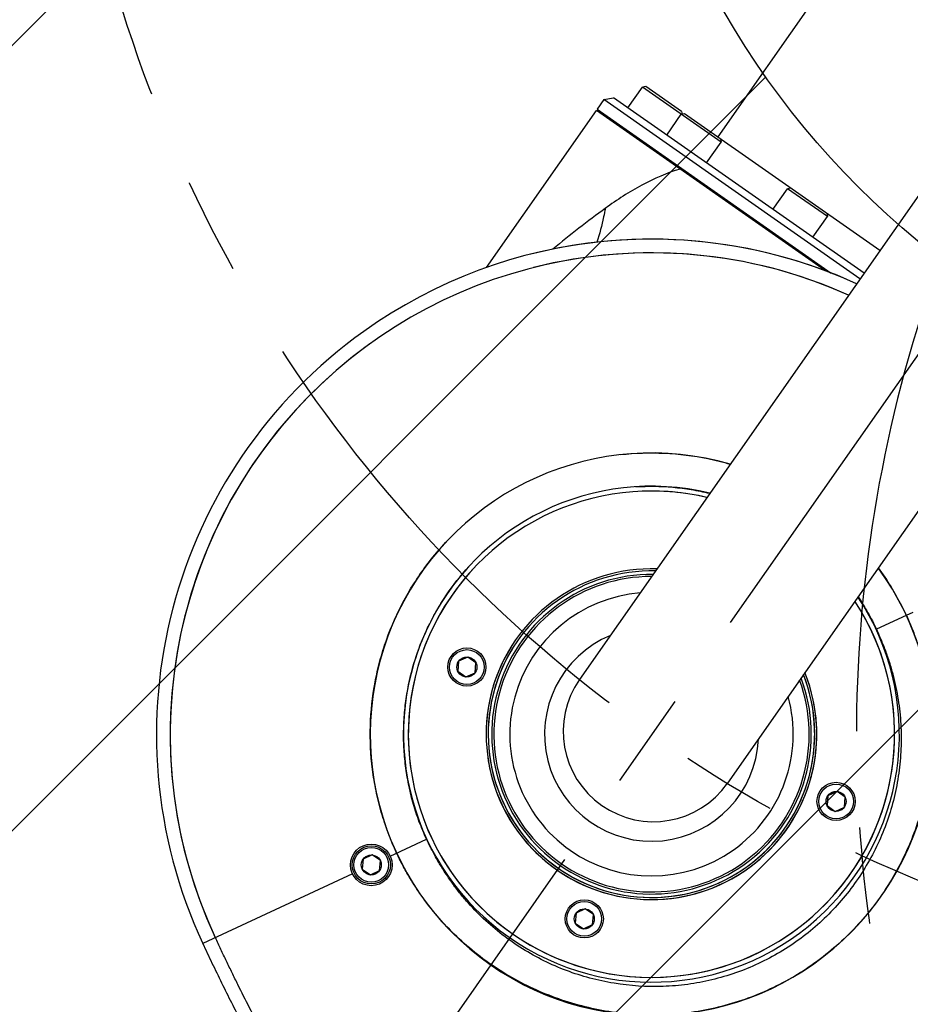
# Model space of a CAD drawing. Header units: millimetres. Extents: x 16 to 3344, y 34 to 2360.
# Tile 46 of 101: x 1834 to 1962, y 1437 to 1579. Entities that reach past the tile are written whole.
import ezdxf

# ---------------------------------------------------------------- set-up
doc = ezdxf.new("R2010")
doc.units = ezdxf.units.MM
doc.header["$LTSCALE"] = 185.02
doc.header["$PDMODE"] = 3
doc.header["$PDSIZE"] = 0.3
doc.linetypes.add('CENTER', pattern=[0.6, 0.375, -0.075, 0.075, -0.075])
doc.layers.get('0').update_dxf_attribs({"linetype": 'CONTINUOUS'})
doc.layers.get('Defpoints').update_dxf_attribs({"linetype": 'CONTINUOUS'})
for name, color, linetype in [('BOX_PBL29', 7, 'CONTINUOUS'), ('DEFAULT_1', 7, 'CENTER'), ('MIDDLE_ASM_PBL31', 7, 'CONTINUOUS'), ('TOP_ASM_PBL30', 7, 'CONTINUOUS')]:
    doc.layers.add(name, color=color, linetype=linetype)
doc.styles.get("Standard").update_dxf_attribs({"font": 'malgun.ttf'})
doc.dimstyles.new('DIMSTYLE_4', dxfattribs={"dimtxt": 16, "dimasz": 6, "dimexe": 1, "dimexo": 0.5, "dimgap": 4, "dimtad": 1, "dimdec": 1, "dimdsep": 46, "dimtxsty": 'Standard', "dimblk": '_FILLED', "dimblk1": '_FILLED', "dimblk2": '_FILLED', "dimcen": 0.09, "dimclrt": 134, "dimazin": 2, "dimtp": 0.5, "dimtm": 0.5, "dimtfac": 1, "dimtdec": 65535, "dimtofl": 0, "dimtmove": 0, "dimatfit": 3, "dimldrblk": '_FILLED', "dimfxl": 1, "dimtolj": 1, "dimarcsym": 0})
doc.dimstyles.new('DIMSTYLE_5', dxfattribs={"dimtxt": 16, "dimasz": 6, "dimexe": 1, "dimexo": 0.5, "dimtad": 1, "dimdsep": 46, "dimtxsty": 'Standard', "dimblk": '_FILLED', "dimblk1": '_FILLED', "dimblk2": '_FILLED', "dimcen": 0.09, "dimclrt": 134, "dimazin": 2, "dimtp": 0.5, "dimtm": 0.5, "dimtfac": 1, "dimtofl": 0, "dimtmove": 0, "dimatfit": 1, "dimldrblk": '_FILLED', "dimfxl": 1, "dimtolj": 1, "dimarcsym": 0})
doc.dimstyles.new('DIMSTYLE_6', dxfattribs={"dimtxt": 16, "dimasz": 6, "dimexe": 1, "dimexo": 0.5, "dimtad": 1, "dimdsep": 46, "dimtxsty": 'Standard', "dimblk": '_FILLED', "dimblk1": '_FILLED', "dimblk2": '_FILLED', "dimcen": 0.09, "dimclrt": 134, "dimazin": 2, "dimtp": 0.8, "dimtm": 0.8, "dimtfac": 1, "dimtofl": 0, "dimtmove": 0, "dimatfit": 1, "dimldrblk": '_FILLED', "dimfxl": 1, "dimtolj": 1, "dimarcsym": 0})

# ---------------------------------------------------------------- blocks, each defined once
blk = doc.blocks.new('_FILLED')
at = {"color": 0, "linetype": 'ByBlock'}
blk.add_solid([(0, 0), (-1, 0.2), (-1, -0.2)], dxfattribs=at)
blk = doc.blocks.new('*D7')
at = {"color": 0, "lineweight": -2, "transparency": 16777216}
for p, q in [((2040, 2041.91), (2040, 2096.33)), ((1809.42, 1310.61), (1778.21, 1266.03))]:
    blk.add_line(p, q, dxfattribs=at)
blk.add_arc((2040, 1639.91), 455.42, 90.7549, 234.2451, dxfattribs=at)
at = {"layer": 'Defpoints', "color": 0, "transparency": 16777216}
for p in [(2040, 2041.41), (2040, 2036.86), (1699.79, 1942.67), (1812.32, 1314.75), (1809.71, 1311.02)]:
    blk.add_point(p, dxfattribs=at)
at = {"color": 0, "lineweight": -2, "transparency": 16777216, "xscale": 6, "yscale": 6, "zscale": 6}
for p, rotation in [((2040, 2095.33), 0.3774296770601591), ((1778.78, 1266.85), 324.6225703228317)]:
    blk.add_blockref('_FILLED', p, dxfattribs=dict(at, rotation=rotation))
at = {"color": 134, "transparency": 16777216, "insert": (1581.5, 1784.47), "char_height": 16, "width": 47.4667, "attachment_point": 2, "rotation": 72.5, "line_spacing_factor": 0.9}
blk.add_mtext('\\A1;145°', dxfattribs=at)
blk = doc.blocks.new('*D8')
at = {"color": 0, "lineweight": -2, "transparency": 16777216}
for p, q in [((2154.63, 1476.08), (2154.81, 1476.08)), ((2154.72, 1475.99), (2154.72, 1476.17)), ((2357.62, 1440.48), (2463.18, 1421.96))]:
    blk.add_line(p, q, dxfattribs=at)
at = {"layer": 'Defpoints', "color": 0, "transparency": 16777216}
for p in [(1957.72, 1510.64), (2351.71, 1441.52)]:
    blk.add_point(p, dxfattribs=at)
at = {"color": 0, "lineweight": -2, "transparency": 16777216, "xscale": 6, "yscale": 6, "zscale": 6, "rotation": 170.048795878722}
blk.add_blockref('_FILLED', (2351.71, 1441.52), dxfattribs=at)
at = {"color": 134, "transparency": 16777216, "insert": (2460.54, 1443.92), "char_height": 16, "width": 79.5259, "attachment_point": 1, "line_spacing_factor": 0.9}
blk.add_mtext('\\A1;3-%%c400', dxfattribs=at)
blk = doc.blocks.new('*D10')
at = {"color": 0, "lineweight": -2, "transparency": 16777216}
for p, q in [((2366.98, 1880.57), (2439.64, 1934.05)), ((2439.64, 1934.05), (2492.25, 1934.05)), ((2039.91, 1639.91), (2040.09, 1639.91)), ((2040, 1639.82), (2040, 1640))]:
    blk.add_line(p, q, dxfattribs=at)
at = {"layer": 'Defpoints', "color": 0, "transparency": 16777216}
for p in [(2362.15, 1877.02), (1717.85, 1402.8)]:
    blk.add_point(p, dxfattribs=at)
at = {"color": 0, "lineweight": -2, "transparency": 16777216, "xscale": 6, "yscale": 6, "zscale": 6, "rotation": 216.3534432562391}
blk.add_blockref('_FILLED', (2362.15, 1877.02), dxfattribs=at)
at = {"color": 134, "transparency": 16777216, "insert": (2437.19, 1956.01), "char_height": 16, "width": 58.1333, "attachment_point": 1, "line_spacing_factor": 0.9}
blk.add_mtext('\\A1;%%c800', dxfattribs=at)
blk = doc.blocks.new('BOX_PBL29', base_point=(2057.58, 1706.01))
at = {"layer": 'BOX_PBL29', "color": 7}
for p, q in [((2044.58, 1574.71), (2044.58, 1883.71)), ((2070.58, 1574.71), (2070.58, 1883.71))]:
    blk.add_line(p, q, dxfattribs=at)
for centre, radius, start, end in [((2057.58, 1884.21), 23, 304.4229, 235.5771), ((2057.58, 1884.21), 22.7, 304.944, 235.056), ((2057.58, 1884.21), 20.4, 309.5937, 230.4063), ((2057.58, 1884.21), 15.4, 327.5903, 212.4096), ((2057.58, 1883.71), 13, 0, 180)]:
    blk.add_arc(centre, radius, start, end, dxfattribs=at)
blk = doc.blocks.new('rotated_0440C')
for radius, start, end in [(71.25, 65.5127, 125.5313), (69.28, 65.8157, 205), (40.48, 73.7304, 36.2696), (35.69, 76.3623, 33.6377), (35, 76.8037, 33.1963), (23.8, 88.108, 21.892), (23.5, 88.5862, 21.4138)]:
    blk.add_arc((3982.17, 1464.24), radius, start, end)
at = {"layer": 'MIDDLE_ASM_PBL31', "color": 7}
for p, q in [((4019.36, 1589.7), (3991.71, 1550.22)), ((3981.35, 1557.47), (3980.86, 1557.39)), ((3986.51, 1553.86), (3981.35, 1557.47)), ((3978.77, 1554.4), (3980.86, 1557.39)), ((3992.2, 1549.45), (3980.86, 1557.39)), ((3975.33, 1555.58), (3974.36, 1554.19)), ((3975.33, 1555.58), (3976.72, 1555.83)), ((4012.19, 1529.77), (3975.33, 1555.58)), ((4012.77, 1530.59), (3976.72, 1555.83)), ((3958.4, 1531.41), (3974.24, 1554.03)), ((4007.23, 1530.93), (3974.24, 1554.03)), ((3974.36, 1554.19), (4008.02, 1530.62)), ((3984.37, 1550.48), (3986.46, 1553.47)), ((3986.95, 1553.55), (3986.46, 1553.47)), ((3986.51, 1553.86), (3986.58, 1553.49)), ((4015.06, 1533.87), (3986.95, 1553.55)), ((3975.99, 1553.04), (3975.88, 1552.88)), ((3990.1, 1546.46), (3992.2, 1549.45)), ((3992.11, 1549.94), (3992.2, 1549.45)), ((3999.66, 1539.77), (4001.75, 1542.76)), ((4002.24, 1542.85), (4001.75, 1542.76)), ((4007.49, 1538.74), (4001.75, 1542.76)), ((4007.4, 1539.23), (4007.49, 1538.74)), ((4005.39, 1535.76), (4007.49, 1538.74))]:
    blk.add_line(p, q, dxfattribs=at)
blk.add_arc((4063.07, 1419.7), 148.73, 126.0542, 129.7387, dxfattribs=at)
for points, knots in [([(3986.3, 1545.58), (3984.4, 1545.01), (3980.64, 1543.38), (3977.21, 1541.16), (3975.54, 1539.94)], [0, 0, 0, 0, 0.489133, 1, 1, 1, 1]), ([(3975.54, 1539.94), (3975.46, 1539.52), (3975.13, 1537.88), (3974.7, 1536.25), (3974.33, 1535.06)], [0, 0, 0, 0, 0.2530502, 0.9958076, 0.9958076, 0.9958076, 0.9958076])]:
    blk.add_open_spline(points, degree=3, knots=knots, dxfattribs=at)
at = {"layer": 'TOP_ASM_PBL30', "color": 7}
for p, q in [((4018.86, 1481.34), (4014.56, 1479.34)), ((4019.79, 1481.78), (4018.86, 1481.34)), ((3955.72, 1475.35), (3954.41, 1474.74)), ((3956.9, 1474.52), (3955.72, 1475.35)), ((3954.41, 1474.74), (3954.29, 1473.3)), ((3956.78, 1473.09), (3956.9, 1474.52)), ((3954.29, 1473.3), (3955.47, 1472.48)), ((3955.47, 1472.48), (3956.78, 1473.09)), ((4008.88, 1456), (4007.57, 1455.39)), ((4010.06, 1455.18), (4008.88, 1456)), ((4007.57, 1455.39), (4007.45, 1453.96)), ((4009.94, 1453.74), (4010.06, 1455.18)), ((4007.45, 1453.96), (4008.63, 1453.13)), ((4008.63, 1453.13), (4009.94, 1453.74)), ((3944.56, 1446.7), (3949.79, 1449.14)), ((3940.66, 1446.26), (3940.54, 1444.82)), ((3941.97, 1446.87), (3940.66, 1446.26)), ((3943.15, 1446.04), (3941.97, 1446.87)), ((3943.03, 1444.6), (3943.15, 1446.04)), ((3939.13, 1444.16), (3917.6, 1434.13)), ((3940.54, 1444.82), (3941.72, 1443.99)), ((3941.72, 1443.99), (3943.03, 1444.6)), ((3971.32, 1438.49), (3971.19, 1437.05)), ((3972.63, 1439.1), (3971.32, 1438.49)), ((3973.81, 1438.27), (3972.63, 1439.1)), ((3971.19, 1437.05), (3972.38, 1436.22)), ((3973.68, 1436.83), (3973.81, 1438.27)), ((3972.38, 1436.22), (3973.68, 1436.83))]:
    blk.add_line(p, q, dxfattribs=at)
for centre, radius in [((3955.6, 1473.91), 2.75), ((3955.6, 1473.91), 2.5), ((3955.6, 1473.91), 1.44), ((4008.75, 1454.57), 2.75), ((4008.75, 1454.57), 2.5), ((4008.75, 1454.57), 1.44), ((3941.84, 1445.43), 3), ((3941.84, 1445.43), 2.75), ((3941.84, 1445.43), 2.5), ((3941.84, 1445.43), 1.44), ((3972.5, 1437.66), 2.75), ((3972.5, 1437.66), 2.5), ((3972.5, 1437.66), 1.44)]:
    blk.add_circle(centre, radius, dxfattribs=at)
for radius, start, end in [(71.25, 65.5127, 104.4687), (69.28, 65.8157, 104.184), (71.25, 125.5313, 205), (69.28, 125.8161, 205), (35, 76.8037, 93.1962), (35, 136.8038, 33.1962), (23.8, 148.1136, 21.892), (23.5, 148.59, 21.4138)]:
    blk.add_arc((3982.17, 1464.24), radius, start, end, dxfattribs=at)
for points, knots in [([(3977.75, 1504.48), (3979.84, 1504.71), (3984.05, 1504.85), (3989.33, 1504.19), (3992.45, 1503.42), (3993.52, 1503.11)], [0, 0, 0, 0, 0.124965, 0.2499332, 0.3162039, 0.3162039, 0.3162039, 0.3162039]), ([(3979.91, 1499.86), (3981.69, 1499.96), (3984.37, 1499.93), (3987.91, 1499.48), (3989.67, 1499.13), (3990.56, 1498.91), (3990.58, 1498.91)], [0, 0, 0, 0, 0.1249477, 0.1874662, 0.2499853, 0.2514488, 0.2514488, 0.2514488, 0.2514488]), ([(3945.49, 1447.13), (3945.05, 1448.09), (3944.24, 1450.02), (3943.24, 1453.01), (3942.49, 1456.07), (3941.8, 1460.21), (3941.54, 1465.47), (3942.11, 1470.7), (3943.04, 1474.79), (3944.29, 1478.8), (3946.43, 1483.61), (3949.86, 1488.91), (3952.67, 1492.04), (3954.19, 1493.49)], [0, 0, 0, 0, 0.062532, 0.125056, 0.187573, 0.2501, 0.375064, 0.500032, 0.562564, 0.625097, 0.750067, 0.875035, 1, 1, 1, 1]), ([(3949.79, 1449.14), (3949.42, 1449.95), (3948.72, 1451.59), (3947.88, 1454.13), (3947.24, 1456.72), (3946.78, 1459.36), (3946.52, 1462.02), (3946.46, 1464.69), (3946.6, 1467.36), (3947.05, 1470.9), (3948.1, 1475.24), (3949.79, 1479.37), (3951.49, 1482.5), (3953.42, 1485.5), (3955.12, 1487.58), (3956.35, 1488.87)], [0, 0, 0, 0, 0.062519, 0.125026, 0.187529, 0.250041, 0.312557, 0.375074, 0.437592, 0.50011, 0.625062, 0.750015, 0.812534, 0.875052, 1, 1, 1, 1]), ([(4014.81, 1488.18), (4015.14, 1487.74), (4016.06, 1486.42), (4017.45, 1484.16), (4018.41, 1482.29), (4018.86, 1481.34)], [0.841871, 0.841871, 0.841871, 0.841871, 0.8749444, 0.9374675, 1, 1, 1, 1]), ([(4011.91, 1484.03), (4011.92, 1484.02), (4012.42, 1483.27), (4013.37, 1481.73), (4014.18, 1480.15), (4014.56, 1479.34)], [0.8737009, 0.8737009, 0.8737009, 0.8737009, 0.8749738, 0.9374811, 1, 1, 1, 1]), ([(4018.86, 1481.34), (4019.14, 1480.74), (4019.66, 1479.53), (4020.36, 1477.67), (4020.97, 1475.78), (4021.66, 1473.23), (4022.27, 1469.97), (4022.62, 1466.02), (4022.58, 1462.05), (4022.01, 1456.79), (4020.35, 1450.36), (4016.94, 1443.15), (4012.97, 1437.81), (4009.22, 1434.08), (4006.14, 1431.56), (4002.82, 1429.36), (4000.48, 1428.13), (3999.28, 1427.57)], [0, 0, 0, 0, 0.031313, 0.062601, 0.093868, 0.125132, 0.187627, 0.250092, 0.312544, 0.374999, 0.499822, 0.624711, 0.749644, 0.812209, 0.87479, 0.937388, 1, 1, 1, 1]), ([(4014.56, 1479.34), (4014.81, 1478.8), (4015.28, 1477.72), (4015.93, 1476.06), (4016.5, 1474.38), (4016.98, 1472.68), (4017.38, 1470.95), (4017.8, 1468.63), (4018.12, 1465.69), (4018.15, 1462.14), (4017.83, 1458.61), (4017.16, 1455.12), (4015.82, 1450.59), (4013.3, 1445.21), (4009.78, 1440.42), (4006.44, 1437.07), (4003.7, 1434.81), (4000.74, 1432.83), (3998.64, 1431.72), (3997.57, 1431.22)], [0, 0, 0, 0, 0.031318, 0.062609, 0.093872, 0.125131, 0.156389, 0.187637, 0.250088, 0.31252, 0.374953, 0.437402, 0.499876, 0.624727, 0.749641, 0.812201, 0.874782, 0.937383, 1, 1, 1, 1]), ([(3997.57, 1431.22), (3996.5, 1430.72), (3994.3, 1429.83), (3990.89, 1428.83), (3987.39, 1428.18), (3982.68, 1427.78), (3976.74, 1428.16), (3971, 1429.69), (3966.67, 1431.58), (3963.57, 1433.31), (3960.66, 1435.33), (3957.96, 1437.64), (3955.91, 1439.77), (3954.4, 1441.58), (3953.34, 1443), (3952.34, 1444.47), (3951.42, 1445.98), (3950.57, 1447.54), (3950.04, 1448.6), (3949.79, 1449.14)], [0, 0, 0, 0, 0.062617, 0.125218, 0.187799, 0.250359, 0.375273, 0.500124, 0.562598, 0.625047, 0.68748, 0.749912, 0.812363, 0.843611, 0.874869, 0.906128, 0.937391, 0.968682, 1, 1, 1, 1]), ([(3999.28, 1427.57), (3998.08, 1427.01), (3995.62, 1426.01), (3991.8, 1424.88), (3987.9, 1424.13), (3983.94, 1423.78), (3979.96, 1423.82), (3976.01, 1424.25), (3972.12, 1425.06), (3968.33, 1426.25), (3964.67, 1427.79), (3961.18, 1429.67), (3957.88, 1431.88), (3954.81, 1434.4), (3952.01, 1437.21), (3949.91, 1439.77), (3948.4, 1441.94), (3947.34, 1443.62), (3946.36, 1445.35), (3945.77, 1446.53), (3945.49, 1447.13)], [0, 0, 0, 0, 0.062584, 0.125155, 0.187709, 0.250247, 0.312769, 0.375277, 0.437773, 0.500257, 0.562723, 0.625167, 0.687594, 0.750018, 0.812456, 0.874923, 0.906174, 0.937426, 0.9687, 1, 1, 1, 1]), ([(3979.71, 1331.69), (3979.13, 1332.77), (3977.97, 1334.93), (3975.61, 1339.26), (3972.6, 1344.69), (3968.91, 1351.19), (3965.15, 1357.66), (3961.32, 1364.1), (3957.41, 1370.49), (3954.09, 1375.78), (3951.41, 1379.99), (3949.37, 1383.14), (3947.32, 1386.28), (3945.26, 1389.4), (3943.17, 1392.51), (3941.12, 1395.65), (3939.1, 1398.8), (3937.12, 1401.98), (3935.18, 1405.19), (3932.64, 1409.49), (3930.17, 1413.83), (3927.78, 1418.22), (3926.02, 1421.53), (3924.31, 1424.86), (3922.9, 1427.65), (3921.81, 1429.89), (3920.99, 1431.57), (3920.18, 1433.26), (3919.65, 1434.39), (3919.39, 1434.96)], [0, 0, 0, 0, 0.030661, 0.061537, 0.123715, 0.186199, 0.248788, 0.311389, 0.37399, 0.436591, 0.467891, 0.499192, 0.530492, 0.561793, 0.593094, 0.624394, 0.655695, 0.686995, 0.718296, 0.749597, 0.812197, 0.843497, 0.874798, 0.906098, 0.937399, 0.953049, 0.968699, 0.98435, 1, 1, 1, 1]), ([(3942.48, 1390.39), (3941.9, 1391.24), (3940.74, 1392.96), (3939.03, 1395.56), (3937.34, 1398.18), (3935.11, 1401.71), (3932.38, 1406.17), (3929.21, 1411.61), (3926.65, 1416.21), (3924.66, 1419.93), (3923.19, 1422.74), (3921.99, 1425.09), (3921.04, 1426.98), (3920.34, 1428.4), (3919.65, 1429.83), (3918.72, 1431.73), (3918.04, 1433.16), (3917.6, 1434.13)], [0, 0, 0, 0, 0.061576, 0.123327, 0.185242, 0.247311, 0.371866, 0.496903, 0.622331, 0.685162, 0.748056, 0.810998, 0.842485, 0.873979, 0.905479, 0.936983, 1, 1, 1, 1])]:
    blk.add_open_spline(points, degree=3, knots=knots, dxfattribs=at)
at = {"layer": 'BOX_PBL29', "rotation": 145}
blk.add_blockref('BOX_PBL29', (4084.39, 1610.21), dxfattribs=at)

msp = doc.modelspace()

# ---------------------------------------------------------------- linework, layer by layer
at = {"color": 134, "linetype": 'Continuous'}
for p, q in [((1695.147, 1437.237), (1922.218, 1664.308)), ((1742.969, 1372.006), (1941.64, 1570.677)), ((1802.25, 1318.234), (2007.983, 1523.967))]:
    msp.add_line(p, q, dxfattribs=at)
at = {"color": 7}
msp.add_circle((2040, 1639.91), 120.282, dxfattribs=at)
msp.add_arc((2040, 1639.91), 400, 305, 235, dxfattribs=at)
at = {"layer": 'DEFAULT_1', "color": 1}
msp.add_line((2040, 1639.91), (1810.569, 1312.249), dxfattribs=at)
msp.add_circle((2040, 1639.91), 200, dxfattribs=at)
for centre, start in [((1925.285, 1476.08), 89.99999), ((2154.715, 1476.08), 160)]:
    msp.add_arc(centre, 200, start, 235, dxfattribs=at)

# ---------------------------------------------------------------- block references
msp.add_blockref('rotated_0440C', (-2056.98, 11.84))

# ---------------------------------------------------------------- dimensions: what is measured, and where the dimension line sits
at = {"color": 134}
dim = msp.add_angular_dim_2l(base=(1699.791, 1942.671), line1=((2040, 2036.856), (2040, 2041.41)), line2=((1812.321, 1314.751), (1809.709, 1311.02)), dimstyle='DIMSTYLE_4', dxfattribs=at)
dim.commit()
dim.dimension.update_dxf_attribs({"geometry": '*D7', "text_midpoint": (1605.659, 1776.857), "dimtype": 162})
for p1, p2, text, dimstyle, picture, middle in [((1717.85, 1402.804), (2362.15, 1877.016), '%%c<>', 'DIMSTYLE_6', '*D10', (2466.256, 1934.047)), ((1957.724, 1510.641), (2351.706, 1441.518), '3-%%c<>', 'DIMSTYLE_5', '*D8', (2500.307, 1421.959))]:
    dim = msp.add_diameter_dim_2p(p1=p1, p2=p2, text=text, dimstyle=dimstyle, override={"dimtih": 1, "dimtoh": 1, "dimpost": '<>'}, dxfattribs=at)
    dim.commit()
    dim.dimension.update_dxf_attribs({"geometry": picture, "text_midpoint": middle, "dimtype": 163})

doc.saveas('drawing.dxf')
